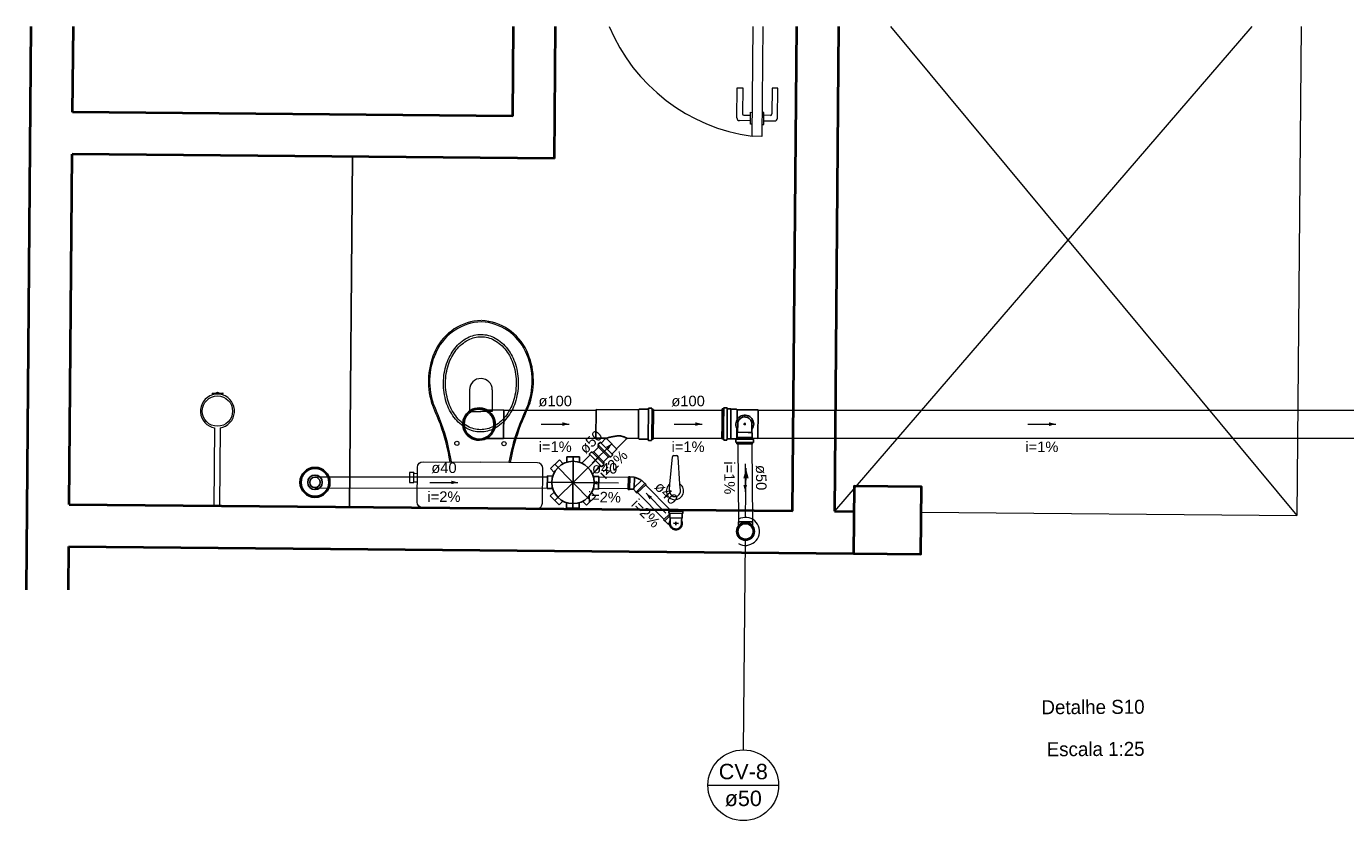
# Model space of a CAD drawing. Header units: millimetres. Extents: x 26 to 1362, y 24 to 358.
# Tile 209 of 256: x 1080 to 1099, y 281 to 292. Entities that reach past the tile are written whole.
import ezdxf
from ezdxf.lldxf.tags import DXFTag

# ---------------------------------------------------------------- set-up
doc = ezdxf.new("R2010")
doc.units = ezdxf.units.MM
doc.linetypes.add('HIDDEN2', pattern=[4.7625, 3.175, -1.5875])
for name, color, linetype in [('ARQ-PISO', 8, 'Continuous'), ('Simbolos', 5, 'Continuous'), ('Simbolos_int', 2, 'Continuous')]:
    doc.layers.add(name, color=color, linetype=linetype)
for name, color, linetype, lineweight in [('CV-Condutos', 1, 'Continuous', 5), ('CV-Indicação coluna', 5, 'Continuous', 5), ('CV-Sentido conduto', 9, 'Continuous', 5), ('CV-Textos conduto', 7, 'Continuous', 5), ('MB_ALVENARIA', 7, 'Continuous', 40), ('MB_ESQUADRIA', 7, 'Continuous', 5), ('MB_MOBILIÁRIO', 8, 'Continuous', 13), ('MB_TEXTO_0', 7, 'Continuous', 13), ('TQ-Condutos', 3, 'Continuous', 5), ('TQ-Sentido conduto', 9, 'Continuous', 5), ('TQ-Textos conduto', 7, 'Continuous', 5)]:
    doc.layers.add(name, color=color, linetype=linetype, lineweight=lineweight)
doc.styles.add('arial', font='arial.ttf')
doc.styles.add('AVANT', font='txt')
tags = doc.linetypes.add('DASHDOT', pattern=[1, 0.5, -0.25, 0, -0.25]).pattern_tags.tags
tags[10:11] = [DXFTag(74, 4), DXFTag(75, 0), DXFTag(340, '0'), DXFTag(46, 1.0), DXFTag(50, 0.0), DXFTag(44, 0.0), DXFTag(45, 0.0)]
tags[8:9] = [DXFTag(74, 4), DXFTag(75, 0), DXFTag(340, '0'), DXFTag(46, 1.0), DXFTag(50, 0.0), DXFTag(44, 0.0), DXFTag(45, 0.0)]
tags[6:7] = [DXFTag(74, 4), DXFTag(75, 0), DXFTag(340, '0'), DXFTag(46, 1.0), DXFTag(50, 0.0), DXFTag(44, 0.0), DXFTag(45, 0.0)]
tags[4:5] = [DXFTag(74, 4), DXFTag(75, 0), DXFTag(340, '0'), DXFTag(46, 1.0), DXFTag(50, 0.0), DXFTag(44, 0.0), DXFTag(45, 0.0)]

msp = doc.modelspace()

# ---------------------------------------------------------------- hatches: boundary and pattern name
at = {"layer": 'CV-Condutos', "linetype": 'Continuous'}
msp.add_hatch(color=256, dxfattribs=at).paths.add_polyline_path([(1090.3401, 286.0515), (1090.3, 285.907), (1090.3776, 285.9063)])
at = {"layer": 'CV-Sentido conduto', "linetype": 'Continuous'}
msp.add_hatch(color=256, dxfattribs=at).paths.add_polyline_path([(1090.3284, 285.7172), (1090.3536, 285.8139), (1090.3018, 285.8136)])
at = {"layer": 'TQ-Sentido conduto', "linetype": 'Continuous'}
for points in [[(1087.8165, 286.6828), (1087.7199, 286.7086), (1087.7199, 286.6569)], [(1089.7127, 286.6828), (1089.6161, 286.7086), (1089.6161, 286.6569)], [(1094.7618, 286.6819), (1094.6652, 286.7078), (1094.6652, 286.656)], [(1088.4282, 286.4074), (1088.3416, 286.3574), (1088.3782, 286.3208)], [(1086.2293, 285.8502), (1086.1327, 285.8762), (1086.1326, 285.8244)], [(1088.1203, 285.8463), (1088.2166, 285.8193), (1088.2172, 285.871)], [(1088.9134, 285.6947), (1088.963, 285.6079), (1088.9997, 285.6443)]]:
    msp.add_hatch(color=256, dxfattribs=at).paths.add_polyline_path(points)

# ---------------------------------------------------------------- linework, layer by layer
for p, q in [((1089.9983, 286.6863), (1090.0002, 286.8994)), ((1090.0191, 286.6861), (1090.021, 286.8992)), ((1090.0681, 286.4701), (1090.0718, 286.8988)), ((1090.1211, 286.473), (1090.1248, 286.8973)), ((1090.2125, 286.8877), (1090.2113, 286.7456)), ((1090.5085, 286.4787), (1090.5121, 286.8851)), ((1089.9983, 286.6863), (1089.9964, 286.4731)), ((1090.0191, 286.6861), (1090.0173, 286.4729)), ((1090.2089, 286.4811), (1090.2102, 286.6219)), ((1090.2115, 286.4911), (1090.2121, 286.5583)), ((1090.2121, 286.5583), (1090.2194, 286.5655)), ((1090.2194, 286.5655), (1090.2205, 286.6964)), ((1090.2194, 286.5655), (1090.3678, 286.5641)), ((1090.3058, 286.6829), (1090.3378, 286.6826)), ((1090.3217, 286.6668), (1090.322, 286.6988)), ((1090.3218, 286.6828), (1090.3217, 286.6668)), ((1090.4222, 286.5637), (1090.3678, 286.5641)), ((1090.4222, 286.5637), (1090.4233, 286.6946)), ((1090.4293, 286.5564), (1090.4222, 286.5637)), ((1090.4287, 286.4892), (1090.4293, 286.5564)), ((1090.1924, 286.4278), (1090.1927, 286.4628)), ((1090.1953, 286.4239), (1090.2072, 286.4206)), ((1090.1964, 286.4668), (1090.2069, 286.4676)), ((1090.21, 286.3993), (1090.2101, 286.4167)), ((1090.21, 286.3993), (1090.4287, 286.3974)), ((1090.2101, 286.4198), (1090.4289, 286.4179)), ((1090.2105, 286.4679), (1090.4293, 286.466)), ((1090.2106, 286.4716), (1090.2107, 286.4903)), ((1090.2115, 286.4911), (1090.4287, 286.4892)), ((1090.4287, 286.3974), (1090.4289, 286.4148)), ((1090.4294, 286.4697), (1090.4295, 286.4884)), ((1090.4438, 286.4218), (1090.4319, 286.4187)), ((1090.4435, 286.4646), (1090.433, 286.4657)), ((1090.4468, 286.4256), (1090.4471, 286.4606))]:
    msp.add_line(p, q)
for points in [[(1090.4226, 286.6051), (1090.4339, 286.6226), (1090.4422, 286.6418), (1090.4473, 286.662), (1090.449, 286.6828), (1090.4473, 286.7036), (1090.4422, 286.7239), (1090.4338, 286.743), (1090.4225, 286.7605), (1090.4084, 286.776), (1090.392, 286.7889), (1090.3737, 286.7989), (1090.354, 286.8058), (1090.3334, 286.8094), (1090.3125, 286.8096), (1090.2919, 286.8064), (1090.272, 286.7998), (1090.2536, 286.7901), (1090.2369, 286.7775), (1090.2226, 286.7623), (1090.2109, 286.745), (1090.2022, 286.726), (1090.1967, 286.7058), (1090.1947, 286.6851), (1090.196, 286.6642), (1090.2007, 286.6439), (1090.2087, 286.6246), (1090.2198, 286.6069)], [(1090.4233, 286.6946), (1090.4201, 286.7107), (1090.4144, 286.7261), (1090.4063, 286.7403), (1090.396, 286.7531), (1090.3838, 286.764), (1090.37, 286.7729), (1090.355, 286.7794), (1090.3391, 286.7835), (1090.3227, 286.785), (1090.3064, 286.7838), (1090.2904, 286.78), (1090.2753, 286.7737), (1090.2613, 286.7651), (1090.2489, 286.7544), (1090.2384, 286.7418), (1090.23, 286.7277), (1090.224, 286.7124), (1090.2205, 286.6964)], [(1090.1924, 286.4278), (1090.1924, 286.4272), (1090.1926, 286.4267), (1090.1928, 286.4261), (1090.193, 286.4256), (1090.1934, 286.4251), (1090.1938, 286.4247), (1090.1943, 286.4244), (1090.1948, 286.4241), (1090.1953, 286.4239)], [(1090.1964, 286.4668), (1090.1957, 286.4667), (1090.1951, 286.4665), (1090.1945, 286.4662), (1090.194, 286.4658), (1090.1936, 286.4653), (1090.1932, 286.4648), (1090.1929, 286.4642), (1090.1928, 286.4635), (1090.1927, 286.4629)], [(1090.2069, 286.4677), (1090.2075, 286.4678), (1090.2082, 286.468), (1090.2087, 286.4683), (1090.2093, 286.4687), (1090.2097, 286.4692), (1090.2101, 286.4697), (1090.2104, 286.4703), (1090.2105, 286.471), (1090.2106, 286.4716)], [(1090.2101, 286.4167), (1090.2101, 286.4173), (1090.2099, 286.4179), (1090.2097, 286.4184), (1090.2095, 286.4189), (1090.2091, 286.4194), (1090.2087, 286.4198), (1090.2082, 286.4202), (1090.2077, 286.4204), (1090.2072, 286.4206)], [(1090.4319, 286.4187), (1090.4313, 286.4185), (1090.4308, 286.4182), (1090.4303, 286.4179), (1090.4299, 286.4175), (1090.4296, 286.417), (1090.4293, 286.4165), (1090.4291, 286.416), (1090.4289, 286.4154), (1090.4289, 286.4148)], [(1090.4294, 286.4697), (1090.4294, 286.469), (1090.4296, 286.4684), (1090.4298, 286.4678), (1090.4302, 286.4672), (1090.4306, 286.4667), (1090.4311, 286.4663), (1090.4317, 286.466), (1090.4323, 286.4658), (1090.433, 286.4657)], [(1090.4471, 286.4607), (1090.447, 286.4613), (1090.4469, 286.462), (1090.4466, 286.4626), (1090.4463, 286.4631), (1090.4458, 286.4636), (1090.4453, 286.464), (1090.4447, 286.4643), (1090.4441, 286.4646), (1090.4435, 286.4647)], [(1090.4438, 286.4217), (1090.4443, 286.4219), (1090.4449, 286.4222), (1090.4453, 286.4225), (1090.4457, 286.4229), (1090.4461, 286.4234), (1090.4464, 286.4239), (1090.4466, 286.4244), (1090.4467, 286.425), (1090.4468, 286.4256)]]:
    msp.add_lwpolyline(points)
at = {"layer": 'ARQ-PISO'}
msp.add_line((1084.6805, 285.4988), (1084.7244, 290.4986), dxfattribs=at)
at = {"layer": 'CV-Condutos'}
for p, q in [((1090.2237, 286.3992), (1090.2313, 285.289)), ((1090.4238, 286.3975), (1090.4313, 285.2886))]:
    msp.add_line(p, q, dxfattribs=at)
for points in [[(1090.3339, 285.3516), (1090.3401, 286.0515)], [(1090.2307, 284.9792), (1090.2585, 284.9656), (1090.2881, 284.9565), (1090.3188, 284.952), (1090.3498, 284.9523), (1090.3804, 284.9575), (1090.4098, 284.9672), (1090.4373, 284.9814), (1090.4624, 284.9997), (1090.4843, 285.0217), (1090.5025, 285.0467), (1090.5167, 285.0743), (1090.5264, 285.1037), (1090.5314, 285.1343), (1090.5317, 285.1653), (1090.5272, 285.196), (1090.518, 285.2256), (1090.5043, 285.2534), (1090.4865, 285.2788), (1090.465, 285.3011), (1090.4403, 285.3198), (1090.413, 285.3345), (1090.3838, 285.3448), (1090.3533, 285.3505), (1090.3223, 285.3513), (1090.2916, 285.3474), (1090.2618, 285.3388), (1090.2337, 285.3256)]]:
    msp.add_lwpolyline(points, dxfattribs=at)
at = {"layer": 'CV-Indicação coluna'}
for p, q in [((1090.3049, 282.0335), (1090.3311, 285.0244)), ((1089.7961, 281.5291), (1090.8048, 281.5291))]:
    msp.add_line(p, q, dxfattribs=at)
msp.add_circle((1090.3004, 281.5291), 0.5043, dxfattribs=at)
at = {"layer": 'CV-Sentido conduto'}
msp.add_lwpolyline([(1090.3257, 286.1172), (1090.3284, 285.7172)], dxfattribs=at)
at = {"layer": 'MB_ALVENARIA'}
for p, q in [((1080.07, 284.3176), (1080.1405, 292.3572)), ((1080.7298, 291.1336), (1080.7405, 292.3572)), ((1087.0095, 291.0786), (1087.0207, 292.3572)), ((1087.6042, 290.4733), (1087.6208, 292.3572)), ((1091.0609, 292.3572), (1091.0003, 285.4434)), ((1091.6609, 292.3572), (1091.6003, 285.4381)), ((1080.6807, 285.5338), (1080.7245, 290.5336)), ((1080.67, 284.3176), (1080.6754, 284.9338))]:
    msp.add_line(p, q, dxfattribs=at)
for points in [[(1087.0095, 291.0786), (1080.7298, 291.1336)], [(1087.6042, 290.4733), (1080.7245, 290.5336)], [(1091.875, 284.8357), (1092.835, 284.8273), (1092.8434, 285.7872), (1091.8834, 285.7957), (1091.875, 284.8357)], [(1080.6807, 285.5338), (1091.0003, 285.4434)], [(1080.6807, 285.5338), (1091.0003, 285.4434), (1091.0003, 285.4434)], [(1091.6003, 285.4381), (1091.8803, 285.4357)], [(1080.6754, 284.9338), (1091.875, 284.8357)]]:
    msp.add_lwpolyline(points, dxfattribs=at)
at = {"layer": 'MB_ESQUADRIA'}
for p, q in [((1090.427, 290.7886), (1090.4407, 292.3572)), ((1090.5807, 292.3572), (1090.567, 290.7874)), ((1090.2079, 291.0526), (1090.2118, 291.4805)), ((1090.2079, 291.0526), (1090.2118, 291.4805)), ((1090.2118, 291.4805), (1090.2918, 291.4798)), ((1090.2118, 291.4805), (1090.2918, 291.4798)), ((1090.2918, 291.4798), (1090.2884, 291.1118)), ((1090.2918, 291.4798), (1090.2884, 291.1118)), ((1090.7117, 291.4759), (1090.7083, 291.1079)), ((1090.7117, 291.4759), (1090.7083, 291.1079)), ((1090.7917, 291.4752), (1090.7117, 291.4759)), ((1090.7917, 291.4752), (1090.7117, 291.4759)), ((1090.7877, 291.0472), (1090.7917, 291.4752)), ((1090.7877, 291.0472), (1090.7917, 291.4752)), ((1090.3082, 291.0916), (1090.4028, 291.0908)), ((1090.3082, 291.0916), (1090.4028, 291.0908)), ((1090.4016, 290.9605), (1090.4032, 291.131)), ((1090.4016, 290.9605), (1090.4032, 291.131)), ((1090.4032, 291.131), (1090.4286, 291.1308)), ((1090.4032, 291.131), (1090.4286, 291.1308)), ((1090.5939, 291.1293), (1090.5685, 291.1295)), ((1090.5939, 291.1293), (1090.5685, 291.1295)), ((1090.5924, 290.9588), (1090.5939, 291.1293)), ((1090.5924, 290.9588), (1090.5939, 291.1293)), ((1090.6881, 291.0881), (1090.5936, 291.089)), ((1090.6881, 291.0881), (1090.5936, 291.089)), ((1090.402, 291.0108), (1090.2475, 291.0122)), ((1090.402, 291.0108), (1090.2475, 291.0122)), ((1090.427, 290.9603), (1090.4016, 290.9605)), ((1090.427, 290.9603), (1090.4016, 290.9605)), ((1090.567, 290.959), (1090.5924, 290.9588)), ((1090.567, 290.959), (1090.5924, 290.9588)), ((1090.5928, 291.009), (1090.7474, 291.0076)), ((1090.5928, 291.009), (1090.7474, 291.0076)), ((1090.567, 290.7874), (1090.427, 290.7886))]:
    msp.add_line(p, q, dxfattribs=at)
at = {"layer": 'MB_ESQUADRIA', "linetype": 'Continuous'}
for p, q in [((1097.5597, 292.3572), (1091.6003, 285.4381)), ((1092.4006, 292.3572), (1098.2, 285.3803)), ((1098.2612, 292.3572), (1098.2, 285.3803))]:
    msp.add_line(p, q, dxfattribs=at)
msp.add_lwpolyline([(1092.8402, 285.4273), (1098.2, 285.3803)], dxfattribs=at)
at = {"layer": 'MB_ESQUADRIA'}
for centre, radius, start, end in [((1090.2479, 291.0522), 0.04, 179.46896, 269.46896), ((1090.2479, 291.0522), 0.04, 179.46896, 269.46896), ((1090.3084, 291.1116), 0.02, 179.46896, 269.46896), ((1090.3084, 291.1116), 0.02, 179.46896, 269.46896), ((1090.6883, 291.1081), 0.02, 269.46896, 359.46896), ((1090.6883, 291.1081), 0.02, 269.46896, 359.46896), ((1090.7477, 291.0476), 0.04, 269.46896, 359.46896), ((1090.7477, 291.0476), 0.04, 269.46896, 359.46896)]:
    msp.add_arc(centre, radius, start, end, dxfattribs=at)
at = {"layer": 'MB_ESQUADRIA', "linetype": 'HIDDEN2'}
msp.add_ellipse((1090.7786, 293.3594), major_axis=(2.5946, -0.0227), ratio=1, start_param=3.546911, end_param=4.585235, dxfattribs=at)
msp.add_ellipse((1090.7786, 293.3594), major_axis=(2.5946, -0.0227), ratio=1, start_param=3.546911, end_param=4.585235, dxfattribs=at)
at = {"layer": 'MB_MOBILIÁRIO'}
for p, q in [((1082.719, 287.1231), (1082.7259, 287.1003)), ((1082.7989, 287.1367), (1082.7987, 287.1108)), ((1082.7989, 287.1367), (1082.7987, 287.1108)), ((1082.8697, 287.0996), (1082.8766, 287.1215)), ((1082.7545, 286.6282), (1082.7447, 285.5157)), ((1082.8345, 286.6275), (1082.8247, 285.515)), ((1089.2512, 285.8265), (1089.2885, 286.2168)), ((1089.3086, 286.2351), (1089.3504, 286.2347)), ((1089.3972, 285.8242), (1089.3702, 286.2161)), ((1089.2472, 285.7402), (1089.2546, 285.8253)), ((1089.4031, 285.7388), (1089.3972, 285.8242)), ((1082.8247, 285.515), (1082.7447, 285.5157)), ((1085.7268, 285.4896), (1087.3559, 285.4753))]:
    msp.add_line(p, q, dxfattribs=at)
for points in [[(1086.5495, 286.5705, -0.1244509), (1086.3534, 286.6219), (1086.3534, 286.6219, -0.105729), (1086.174, 286.7776), (1086.174, 286.7776, -0.0868761), (1086.0621, 286.9968), (1086.0621, 286.9968, -0.0770405), (1086.022, 287.2709), (1086.022, 287.2709, -0.0770405), (1086.0669, 287.5444), (1086.0669, 287.5444, -0.0868761), (1086.1826, 287.7615), (1086.1826, 287.7615, -0.105729), (1086.3647, 287.9141), (1086.3647, 287.9141, -0.1244509), (1086.5617, 287.962), (1086.5617, 287.962, -0.1244509), (1086.7577, 287.9106), (1086.7577, 287.9106, -0.105729), (1086.9371, 287.7549), (1086.9371, 287.7549, -0.0868761), (1087.0491, 287.5358), (1087.0491, 287.5358, -0.0770405), (1087.0891, 287.2616), (1087.0891, 287.2616, -0.0770405), (1087.0443, 286.9882), (1087.0443, 286.9882, -0.0868761), (1086.9285, 286.771), (1086.9285, 286.771, -0.105729), (1086.7464, 286.6185), (1086.7464, 286.6185, -0.1244509), (1086.5495, 286.5705), (1086.5495, 286.5705)], [(1086.5497, 286.603, -0.1244509), (1086.3664, 286.6511), (1086.3664, 286.6511, -0.105729), (1086.1965, 286.7985), (1086.1965, 286.7985, -0.0868761), (1086.0897, 287.0076), (1086.0897, 287.0076, -0.0770405), (1086.0513, 287.2707), (1086.0513, 287.2707, -0.0770405), (1086.0943, 287.533), (1086.0943, 287.533, -0.0868761), (1086.2047, 287.7402), (1086.2047, 287.7402, -0.105729), (1086.3772, 287.8847), (1086.3772, 287.8847, -0.1244509), (1086.5614, 287.9295), (1086.5614, 287.9295, -0.1244509), (1086.7447, 287.8815), (1086.7447, 287.8815, -0.105729), (1086.9146, 287.734), (1086.9146, 287.734, -0.0868761), (1087.0214, 287.5249), (1087.0214, 287.5249, -0.0770405), (1087.0598, 287.2618), (1087.0598, 287.2618, -0.0770405), (1087.0168, 286.9995), (1087.0168, 286.9995, -0.0868761), (1086.9064, 286.7923), (1086.9064, 286.7923, -0.105729), (1086.7339, 286.6478), (1086.7339, 286.6478, -0.1244509), (1086.5497, 286.603), (1086.5497, 286.603)]]:
    msp.add_lwpolyline(points, format="xyb", dxfattribs=at)
for points in [[(1086.3944, 287.1732), (1086.3917, 286.864), (1086.5549, 286.8625)], [(1086.7179, 287.1703), (1086.7152, 286.8611), (1086.552, 286.8625)], [(1085.5995, 285.9918), (1085.5393, 285.9923), (1085.5387, 285.9208), (1085.5381, 285.8492), (1085.5982, 285.8487), (1085.5983, 285.8601), (1085.6498, 285.8597)], [(1085.5983, 285.8601), (1085.5994, 285.9804)], [(1085.5995, 285.9918), (1085.5994, 285.9804)], [(1085.5994, 285.9804), (1085.6509, 285.9799)], [(1085.7268, 285.4896), (1085.7268, 285.4896), (1085.6953, 285.4956), (1085.6697, 285.513), (1085.6528, 285.5389), (1085.6473, 285.5705), (1085.6516, 286.0658), (1085.6516, 286.0658), (1085.6576, 286.0973), (1085.675, 286.1229), (1085.701, 286.1398), (1085.7325, 286.1453), (1086.5457, 286.1382)], [(1086.1363, 286.1446), (1086.1363, 286.1446), (1086.137, 286.1417)], [(1087.3559, 285.4753), (1087.3559, 285.4753), (1087.3875, 285.4808), (1087.4105, 285.4978), (1087.4279, 285.5234), (1087.434, 285.5548), (1087.4383, 286.0502), (1087.4383, 286.0502), (1087.4328, 286.0817), (1087.4159, 286.1076), (1087.3931, 286.125), (1087.3617, 286.131), (1086.5457, 286.1382)], [(1086.9551, 286.1374), (1086.9551, 286.1374), (1086.9543, 286.1346)]]:
    msp.add_lwpolyline(points, dxfattribs=at)
for centre, radius in [((1082.7966, 286.8677), 0.2165), ((1086.213, 286.4088), 0.0301), ((1086.8859, 286.4029), 0.0301)]:
    msp.add_circle(centre, radius, dxfattribs=at)
for centre, radius, start, end in [((1086.59, 287.4027), 0.7593, 92.28979, 153.73544), ((1086.59, 287.4027), 0.7403, 92.28979, 153.73544), ((1086.5236, 287.4033), 0.7403, 25.26036, 86.70601), ((1086.5236, 287.4033), 0.7593, 25.26036, 86.70601), ((1086.8258, 287.2926), 1.0195, 154.05207, 197.40751), ((1086.8109, 287.2936), 0.9868, 153.73544, 197.63088), ((1086.3007, 287.2981), 0.9868, 341.36492, 25.26036), ((1086.2859, 287.2973), 1.0195, 341.58829, 24.94373), ((1086.5562, 287.1718), 0.1618, 359.4979, 179.4979), ((1082.7966, 286.8677), 0.2431, 106.88586, 260.02916), ((1082.7209, 287.1236), 0.00194, 83.47658, 196.88586), ((1082.7387, 287.2796), 0.155, 263.47658, 292.85124), ((1082.7966, 286.8677), 0.2431, 72.5071, 106.88586), ((1082.8616, 287.2785), 0.155, 246.14456, 274.78739), ((1082.7966, 286.8677), 0.2431, 278.96663, 72.5071), ((1082.8747, 287.1221), 0.00194, 342.50709, 94.78739), ((978.9169, 243.4695), 115.4519, 21.979573, 22.144101), ((984.6901, 245.8141), 109.2398, 21.972162, 22.146453), ((1187.6789, 244.0351), 109.2398, 156.849342, 157.023633), ((1193.4101, 241.5897), 115.4519, 156.851694, 157.016222), ((1083.1077, 285.6468), 3.0503, 9.33491, 19.80701), ((1083.1077, 285.6468), 3.0692, 9.33491, 19.80701), ((1089.9745, 285.5866), 3.0692, 159.18878, 169.66088), ((1089.9745, 285.5866), 3.0503, 159.18878, 169.66088), ((1089.3084, 286.2151), 0.02, 89.4979, 175.05164), ((1089.3502, 286.2147), 0.02, 3.94416, 89.4979), ((1089.325, 285.7273), 0.1236, 126.63576, 52.36004), ((1089.325, 285.7273), 0.0789, 170.60538, 8.39042)]:
    msp.add_arc(centre, radius, start, end, dxfattribs=at)
at = {"layer": 'Simbolos'}
for p, q in [((1088.9487, 286.9076), (1088.9477, 286.8973)), ((1088.9906, 286.9109), (1088.9527, 286.9112)), ((1088.9944, 286.9079), (1088.9974, 286.8962)), ((1090.025, 286.9138), (1090.0218, 286.9022)), ((1090.029, 286.9167), (1090.0668, 286.9164)), ((1090.0707, 286.9127), (1090.0715, 286.9024)), ((1086.8817, 286.8829), (1086.6403, 286.885)), ((1088.199, 286.8904), (1088.1954, 286.484)), ((1088.8065, 286.8851), (1088.199, 286.8904)), ((1088.8164, 286.8948), (1088.8065, 286.8851)), ((1088.9437, 286.8937), (1088.8164, 286.8948)), ((1089.019, 286.893), (1089.0013, 286.8932)), ((1089.019, 286.893), (1089.0153, 286.467)), ((1090.0002, 286.8994), (1090.018, 286.8992)), ((1090.0755, 286.8987), (1090.1238, 286.8983)), ((1090.1238, 286.8983), (1090.1248, 286.8973)), ((1090.1248, 286.8973), (1090.2038, 286.8966)), ((1090.2038, 286.8966), (1090.2125, 286.8877)), ((1090.2125, 286.8877), (1090.5121, 286.8851)), ((1086.8781, 286.4765), (1086.6368, 286.4786)), ((1088.3455, 286.4827), (1088.1954, 286.484)), ((1088.2237, 286.3646), (1088.2361, 286.3768)), ((1088.377, 286.2086), (1088.2237, 286.3646)), ((1088.2307, 286.3923), (1088.2368, 286.3816)), ((1088.2314, 286.3972), (1088.2564, 286.4217)), ((1088.2618, 286.4219), (1088.2698, 286.4151)), ((1088.2752, 286.4153), (1088.3365, 286.4755)), ((1088.3365, 286.4755), (1088.3478, 286.4754)), ((1088.3478, 286.4754), (1088.3482, 286.4758)), ((1088.4899, 286.3307), (1088.6408, 286.4789)), ((1088.8029, 286.4787), (1088.6436, 286.4801)), ((1088.8126, 286.4688), (1088.8029, 286.4787)), ((1088.94, 286.4677), (1088.8126, 286.4688)), ((1088.9447, 286.4537), (1088.9439, 286.464)), ((1088.9865, 286.4497), (1088.9487, 286.45)), ((1088.9904, 286.4526), (1088.9936, 286.4643)), ((1089.0153, 286.467), (1088.9975, 286.4672)), ((1089.9964, 286.4731), (1090.0142, 286.473)), ((1090.0211, 286.4583), (1090.018, 286.47)), ((1090.0249, 286.4553), (1090.0627, 286.4549)), ((1090.0667, 286.4585), (1090.0677, 286.4689)), ((1090.0717, 286.4725), (1090.1201, 286.472)), ((1090.1201, 286.472), (1090.1211, 286.473)), ((1090.1211, 286.473), (1090.2001, 286.4723)), ((1090.2001, 286.4723), (1090.2089, 286.4811)), ((1090.2089, 286.4813), (1090.2107, 286.4813)), ((1090.4295, 286.4794), (1090.5085, 286.4787)), ((1087.5493, 286.0472), (1087.6776, 286.1734)), ((1087.6776, 286.1734), (1087.7321, 286.1179)), ((1087.7832, 286.216), (1087.7825, 286.1383)), ((1087.7832, 286.216), (1087.9632, 286.2144)), ((1087.9632, 286.2144), (1087.9625, 286.1367)), ((1088.1112, 286.2396), (1087.9941, 286.1245)), ((1088.1048, 286.2532), (1088.1115, 286.245)), ((1088.1301, 286.2832), (1088.1051, 286.2586)), ((1088.1349, 286.2838), (1088.1455, 286.2775)), ((1088.1628, 286.2903), (1088.1504, 286.2781)), ((1088.1628, 286.2903), (1088.3161, 286.1342)), ((1088.377, 286.2086), (1088.3895, 286.2208)), ((1088.4048, 286.2151), (1088.3943, 286.2214)), ((1088.4097, 286.2157), (1088.4347, 286.2403)), ((1088.435, 286.2457), (1088.4283, 286.2538)), ((1088.4286, 286.2592), (1088.4898, 286.3194)), ((1088.4898, 286.3194), (1088.4899, 286.3307)), ((1087.5493, 286.0472), (1087.6037, 285.9918)), ((1088.2646, 286.0836), (1088.1474, 285.9685)), ((1088.278, 286.0769), (1088.27, 286.0838)), ((1088.3084, 286.1017), (1088.2834, 286.0771)), ((1088.3091, 286.1065), (1088.303, 286.1172)), ((1088.3161, 286.1342), (1088.3037, 286.122)), ((1087.5032, 285.7624), (1087.5048, 285.9424)), ((1087.5048, 285.9424), (1087.5825, 285.9417)), ((1088.2367, 285.936), (1088.159, 285.9367)), ((1088.2367, 285.936), (1088.2352, 285.756)), ((1088.6588, 285.7497), (1088.6625, 285.9321)), ((1088.6625, 285.9321), (1088.6785, 285.9318)), ((1088.6785, 285.9318), (1088.6824, 285.9277)), ((1088.6824, 285.9277), (1088.7424, 285.9265)), ((1088.7424, 285.9265), (1088.7471, 285.9216)), ((1088.781, 285.6962), (1088.9126, 285.8225)), ((1088.8543, 285.8774), (1088.8475, 285.8776)), ((1088.8958, 285.8341), (1088.8543, 285.8774)), ((1088.9015, 285.834), (1088.8958, 285.8341)), ((1088.9126, 285.8225), (1088.9015, 285.834)), ((1087.5032, 285.7624), (1087.5809, 285.7617)), ((1087.5458, 285.6569), (1087.6013, 285.7114)), ((1087.672, 285.5285), (1087.5458, 285.6569)), ((1088.1907, 285.6512), (1088.0623, 285.5251)), ((1088.1907, 285.6512), (1088.1362, 285.7067)), ((1088.2352, 285.756), (1088.1574, 285.7567)), ((1088.6588, 285.7497), (1088.6748, 285.7494)), ((1088.6748, 285.7494), (1088.6789, 285.7533)), ((1088.6789, 285.7533), (1088.7327, 285.7522)), ((1088.77, 285.7134), (1088.7327, 285.7522)), ((1088.7699, 285.7077), (1088.77, 285.7134)), ((1088.781, 285.6962), (1088.7699, 285.7077)), ((1087.672, 285.5285), (1087.7274, 285.583)), ((1087.7768, 285.484), (1087.7774, 285.5617)), ((1087.9568, 285.4824), (1087.7768, 285.484)), ((1087.9568, 285.4824), (1087.9574, 285.5602)), ((1088.0623, 285.5251), (1088.0078, 285.5805)), ((1089.1635, 285.3147), (1089.2513, 285.4002)), ((1089.2397, 285.4341), (1089.2395, 285.415)), ((1089.2427, 285.438), (1089.2488, 285.4396)), ((1089.243, 285.411), (1089.2478, 285.4105)), ((1089.2514, 285.4065), (1089.2506, 285.3498)), ((1089.252, 285.4558), (1089.2518, 285.4433)), ((1089.252, 285.4558), (1089.4284, 285.4534)), ((1089.4277, 285.4042), (1089.427, 285.3475)), ((1089.4284, 285.4534), (1089.4282, 285.441)), ((1089.4372, 285.4354), (1089.4311, 285.4372)), ((1089.4362, 285.4085), (1089.4314, 285.4081)), ((1089.4401, 285.4315), (1089.4399, 285.4124)), ((1089.1635, 285.3147), (1089.1747, 285.3033)), ((1089.1747, 285.3033), (1089.1804, 285.3032)), ((1089.1804, 285.3032), (1089.2222, 285.2602)), ((1089.2222, 285.2602), (1089.2291, 285.2601)), ((1089.2514, 285.2371), (1089.2291, 285.2601)), ((1089.2506, 285.3498), (1089.2563, 285.3439)), ((1089.2553, 285.2677), (1089.2559, 285.3067)), ((1089.2559, 285.3067), (1089.2563, 285.3439)), ((1089.4201, 285.2655), (1089.4206, 285.3046)), ((1089.4206, 285.3046), (1089.4211, 285.3418)), ((1089.427, 285.3475), (1089.4211, 285.3418)), ((1090.2309, 285.2286), (1090.2311, 285.289)), ((1090.4337, 285.2282), (1090.4339, 285.2886))]:
    msp.add_line(p, q, dxfattribs=at)
for points in [[(1086.6403, 286.885), (1086.6082, 286.8995), (1086.5743, 286.909), (1086.5394, 286.9132), (1086.5042, 286.912), (1086.4696, 286.9054), (1086.4364, 286.8937), (1086.4053, 286.8771), (1086.3772, 286.8559), (1086.3526, 286.8307), (1086.3322, 286.802), (1086.3163, 286.7706), (1086.3054, 286.7371), (1086.2997, 286.7024), (1086.2994, 286.6672), (1086.3045, 286.6323), (1086.3148, 286.5987), (1086.3301, 286.567), (1086.3501, 286.5379), (1086.3742, 286.5123), (1086.4019, 286.4907), (1086.4327, 286.4735), (1086.4657, 286.4612), (1086.5002, 286.454), (1086.5353, 286.4522), (1086.5703, 286.4558), (1086.6044, 286.4647), (1086.6367, 286.4786)], [(1088.9527, 286.9112), (1088.9521, 286.9111), (1088.9514, 286.911), (1088.9508, 286.9107), (1088.9503, 286.9104), (1088.9498, 286.9099), (1088.9494, 286.9094), (1088.949, 286.9088), (1088.9488, 286.9082), (1088.9487, 286.9076)], [(1088.9944, 286.9079), (1088.9942, 286.9084), (1088.994, 286.9089), (1088.9936, 286.9094), (1088.9932, 286.9098), (1088.9928, 286.9102), (1088.9923, 286.9105), (1088.9917, 286.9107), (1088.9911, 286.9108), (1088.9906, 286.9109)], [(1090.029, 286.9167), (1090.0284, 286.9167), (1090.0278, 286.9166), (1090.0273, 286.9164), (1090.0267, 286.9161), (1090.0263, 286.9157), (1090.0259, 286.9153), (1090.0255, 286.9149), (1090.0253, 286.9144), (1090.0251, 286.9138)], [(1090.0707, 286.9127), (1090.0706, 286.9134), (1090.0704, 286.914), (1090.0701, 286.9146), (1090.0697, 286.9151), (1090.0692, 286.9155), (1090.0686, 286.9159), (1090.068, 286.9162), (1090.0674, 286.9163), (1090.0668, 286.9164)], [(1086.6367, 286.4786), (1086.6604, 286.4929), (1086.6821, 286.5099), (1086.7017, 286.5294), (1086.7188, 286.5511), (1086.7332, 286.5746), (1086.7446, 286.5998), (1086.753, 286.6261), (1086.7582, 286.6532), (1086.7601, 286.6807), (1086.7587, 286.7083), (1086.754, 286.7355), (1086.7461, 286.762), (1086.735, 286.7873), (1086.7211, 286.8111), (1086.7044, 286.8331), (1086.6851, 286.8529), (1086.6637, 286.8703), (1086.6403, 286.885)], [(1088.9437, 286.8937), (1088.9443, 286.8937), (1088.945, 286.8939), (1088.9456, 286.8941), (1088.9462, 286.8945), (1088.9466, 286.8949), (1088.9471, 286.8954), (1088.9474, 286.896), (1088.9476, 286.8966), (1088.9477, 286.8973)], [(1088.9974, 286.8962), (1088.9976, 286.8956), (1088.9979, 286.8951), (1088.9982, 286.8946), (1088.9986, 286.8942), (1088.9991, 286.8938), (1088.9996, 286.8935), (1089.0001, 286.8933), (1089.0007, 286.8932), (1089.0013, 286.8932)], [(1090.018, 286.8992), (1090.0185, 286.8993), (1090.0191, 286.8994), (1090.0197, 286.8996), (1090.0202, 286.8999), (1090.0206, 286.9002), (1090.021, 286.9006), (1090.0214, 286.9011), (1090.0217, 286.9016), (1090.0218, 286.9022)], [(1090.0715, 286.9024), (1090.0716, 286.9018), (1090.0718, 286.9011), (1090.0722, 286.9006), (1090.0726, 286.9), (1090.073, 286.8996), (1090.0736, 286.8992), (1090.0742, 286.899), (1090.0748, 286.8988), (1090.0755, 286.8987)], [(1088.2314, 286.3972), (1088.231, 286.3967), (1088.2307, 286.3962), (1088.2305, 286.3957), (1088.2303, 286.3951), (1088.2302, 286.3946), (1088.2302, 286.394), (1088.2303, 286.3934), (1088.2305, 286.3929), (1088.2307, 286.3923)], [(1088.2361, 286.3768), (1088.2365, 286.3773), (1088.2368, 286.3777), (1088.237, 286.3783), (1088.2372, 286.3788), (1088.2373, 286.3794), (1088.2373, 286.38), (1088.2372, 286.3806), (1088.237, 286.3811), (1088.2368, 286.3816)], [(1088.2618, 286.4219), (1088.2612, 286.4223), (1088.2607, 286.4226), (1088.26, 286.4228), (1088.2594, 286.4229), (1088.2587, 286.4229), (1088.2581, 286.4227), (1088.2575, 286.4225), (1088.2569, 286.4222), (1088.2564, 286.4217)], [(1088.2698, 286.4151), (1088.2704, 286.4147), (1088.2709, 286.4144), (1088.2716, 286.4142), (1088.2722, 286.4141), (1088.2729, 286.4142), (1088.2735, 286.4143), (1088.2741, 286.4145), (1088.2747, 286.4149), (1088.2752, 286.4153)], [(1088.3483, 286.4758), (1088.3486, 286.4762), (1088.3489, 286.4767), (1088.3492, 286.4771), (1088.3493, 286.4776), (1088.3494, 286.4781), (1088.3495, 286.4787), (1088.3494, 286.4792), (1088.3493, 286.4797), (1088.3492, 286.4802), (1088.349, 286.4807), (1088.3487, 286.4811), (1088.3483, 286.4815), (1088.3479, 286.4818), (1088.3475, 286.4821), (1088.347, 286.4824), (1088.3465, 286.4825), (1088.346, 286.4827), (1088.3455, 286.4827)], [(1088.6436, 286.4801), (1088.6432, 286.4801), (1088.6429, 286.48), (1088.6425, 286.48), (1088.6422, 286.4798), (1088.6419, 286.4797), (1088.6416, 286.4796), (1088.6413, 286.4794), (1088.641, 286.4792), (1088.6407, 286.4789)], [(1088.9439, 286.464), (1088.9438, 286.4646), (1088.9436, 286.4653), (1088.9433, 286.4658), (1088.9429, 286.4664), (1088.9424, 286.4668), (1088.9419, 286.4672), (1088.9413, 286.4675), (1088.9406, 286.4676), (1088.94, 286.4677)], [(1088.9447, 286.4537), (1088.9448, 286.453), (1088.945, 286.4524), (1088.9454, 286.4518), (1088.9458, 286.4513), (1088.9462, 286.4509), (1088.9468, 286.4505), (1088.9474, 286.4502), (1088.948, 286.4501), (1088.9487, 286.45)], [(1088.9865, 286.4497), (1088.9871, 286.4497), (1088.9877, 286.4498), (1088.9882, 286.45), (1088.9887, 286.4503), (1088.9892, 286.4507), (1088.9896, 286.4511), (1088.9899, 286.4515), (1088.9902, 286.4521), (1088.9904, 286.4526)], [(1088.9975, 286.4672), (1088.9969, 286.4671), (1088.9964, 286.467), (1088.9958, 286.4668), (1088.9953, 286.4665), (1088.9948, 286.4662), (1088.9944, 286.4658), (1088.9941, 286.4653), (1088.9938, 286.4648), (1088.9936, 286.4642)], [(1090.0181, 286.47), (1090.0179, 286.4705), (1090.0176, 286.471), (1090.0173, 286.4715), (1090.0169, 286.4719), (1090.0164, 286.4723), (1090.0159, 286.4726), (1090.0154, 286.4728), (1090.0148, 286.4729), (1090.0142, 286.473)], [(1090.0211, 286.4583), (1090.0213, 286.4577), (1090.0215, 286.4572), (1090.0219, 286.4567), (1090.0223, 286.4563), (1090.0227, 286.456), (1090.0232, 286.4557), (1090.0238, 286.4555), (1090.0243, 286.4553), (1090.0249, 286.4553)], [(1090.0627, 286.4549), (1090.0634, 286.455), (1090.064, 286.4551), (1090.0646, 286.4554), (1090.0652, 286.4558), (1090.0657, 286.4562), (1090.0661, 286.4567), (1090.0664, 286.4573), (1090.0666, 286.4579), (1090.0667, 286.4586)], [(1090.0717, 286.4725), (1090.0711, 286.4724), (1090.0704, 286.4723), (1090.0698, 286.472), (1090.0693, 286.4716), (1090.0688, 286.4712), (1090.0684, 286.4707), (1090.0681, 286.4701), (1090.0678, 286.4695), (1090.0677, 286.4688)], [(1088.1051, 286.2586), (1088.1047, 286.2581), (1088.1043, 286.2575), (1088.1041, 286.2569), (1088.1039, 286.2563), (1088.1039, 286.2556), (1088.104, 286.255), (1088.1042, 286.2543), (1088.1044, 286.2537), (1088.1048, 286.2532)], [(1088.1112, 286.2396), (1088.1116, 286.2401), (1088.112, 286.2407), (1088.1122, 286.2413), (1088.1124, 286.242), (1088.1124, 286.2426), (1088.1123, 286.2433), (1088.1122, 286.2439), (1088.1119, 286.2445), (1088.1115, 286.245)], [(1088.1349, 286.2837), (1088.1344, 286.284), (1088.1339, 286.2842), (1088.1333, 286.2843), (1088.1327, 286.2843), (1088.1321, 286.2842), (1088.1316, 286.2841), (1088.131, 286.2838), (1088.1305, 286.2835), (1088.1301, 286.2832)], [(1088.1455, 286.2775), (1088.146, 286.2773), (1088.1466, 286.2771), (1088.1472, 286.277), (1088.1478, 286.277), (1088.1483, 286.277), (1088.1489, 286.2772), (1088.1494, 286.2774), (1088.1499, 286.2777), (1088.1504, 286.2781)], [(1088.3943, 286.2214), (1088.3937, 286.2216), (1088.3932, 286.2218), (1088.3926, 286.2219), (1088.392, 286.2219), (1088.3915, 286.2218), (1088.3909, 286.2217), (1088.3904, 286.2214), (1088.3899, 286.2211), (1088.3894, 286.2208)], [(1088.4048, 286.2151), (1088.4054, 286.2149), (1088.4059, 286.2147), (1088.4065, 286.2146), (1088.4071, 286.2146), (1088.4077, 286.2147), (1088.4082, 286.2148), (1088.4087, 286.215), (1088.4092, 286.2154), (1088.4097, 286.2157)], [(1088.4286, 286.2592), (1088.4281, 286.2587), (1088.4278, 286.2582), (1088.4275, 286.2576), (1088.4274, 286.2569), (1088.4274, 286.2562), (1088.4274, 286.2556), (1088.4276, 286.255), (1088.4279, 286.2544), (1088.4283, 286.2538)], [(1088.4347, 286.2403), (1088.4351, 286.2408), (1088.4355, 286.2413), (1088.4357, 286.2419), (1088.4359, 286.2426), (1088.4359, 286.2432), (1088.4358, 286.2439), (1088.4356, 286.2445), (1088.4354, 286.2451), (1088.435, 286.2457)], [(1088.27, 286.0838), (1088.2694, 286.0842), (1088.2688, 286.0844), (1088.2682, 286.0846), (1088.2676, 286.0847), (1088.2669, 286.0847), (1088.2663, 286.0846), (1088.2656, 286.0843), (1088.2651, 286.084), (1088.2646, 286.0836)], [(1088.278, 286.077), (1088.2785, 286.0766), (1088.2791, 286.0763), (1088.2798, 286.0761), (1088.2804, 286.076), (1088.2811, 286.076), (1088.2817, 286.0762), (1088.2823, 286.0764), (1088.2829, 286.0767), (1088.2834, 286.0771)], [(1088.3037, 286.122), (1088.3033, 286.1216), (1088.303, 286.1211), (1088.3028, 286.1206), (1088.3026, 286.12), (1088.3025, 286.1195), (1088.3025, 286.1189), (1088.3026, 286.1183), (1088.3028, 286.1178), (1088.303, 286.1172)], [(1088.3084, 286.1017), (1088.3088, 286.1021), (1088.3091, 286.1026), (1088.3093, 286.1032), (1088.3095, 286.1037), (1088.3096, 286.1043), (1088.3096, 286.1049), (1088.3095, 286.1054), (1088.3093, 286.106), (1088.3091, 286.1065)], [(1088.8475, 285.8776), (1088.8375, 285.8847), (1088.8272, 285.8914), (1088.8165, 285.8975), (1088.8055, 285.903), (1088.7942, 285.9079), (1088.7827, 285.9123), (1088.771, 285.916), (1088.7591, 285.9191), (1088.7471, 285.9216)], [(1089.2395, 285.415), (1089.2395, 285.4144), (1089.2397, 285.4137), (1089.2399, 285.4131), (1089.2403, 285.4126), (1089.2407, 285.4121), (1089.2412, 285.4117), (1089.2418, 285.4113), (1089.2424, 285.4111), (1089.2431, 285.411)], [(1089.2427, 285.438), (1089.2422, 285.4378), (1089.2417, 285.4375), (1089.2412, 285.4372), (1089.2408, 285.4368), (1089.2404, 285.4363), (1089.2401, 285.4358), (1089.2399, 285.4353), (1089.2398, 285.4347), (1089.2397, 285.4341)], [(1089.2513, 285.4065), (1089.2513, 285.4072), (1089.2511, 285.4078), (1089.2509, 285.4084), (1089.2505, 285.409), (1089.2501, 285.4095), (1089.2496, 285.4099), (1089.249, 285.4102), (1089.2484, 285.4104), (1089.2477, 285.4106)], [(1089.2488, 285.4395), (1089.2494, 285.4397), (1089.2499, 285.44), (1089.2504, 285.4403), (1089.2508, 285.4407), (1089.2511, 285.4412), (1089.2514, 285.4417), (1089.2516, 285.4422), (1089.2518, 285.4428), (1089.2518, 285.4433)], [(1089.4314, 285.4081), (1089.4308, 285.408), (1089.4302, 285.4078), (1089.4296, 285.4075), (1089.4291, 285.4071), (1089.4286, 285.4066), (1089.4282, 285.4061), (1089.428, 285.4055), (1089.4278, 285.4049), (1089.4277, 285.4042)], [(1089.4282, 285.441), (1089.4283, 285.4405), (1089.4284, 285.4399), (1089.4286, 285.4393), (1089.4289, 285.4388), (1089.4292, 285.4384), (1089.4296, 285.4379), (1089.4301, 285.4376), (1089.4306, 285.4373), (1089.4311, 285.4371)], [(1089.4361, 285.4085), (1089.4368, 285.4086), (1089.4374, 285.4088), (1089.438, 285.4091), (1089.4385, 285.4095), (1089.439, 285.41), (1089.4393, 285.4105), (1089.4396, 285.4111), (1089.4398, 285.4117), (1089.4398, 285.4124)], [(1089.4401, 285.4315), (1089.4401, 285.4321), (1089.4399, 285.4327), (1089.4397, 285.4332), (1089.4395, 285.4337), (1089.4391, 285.4342), (1089.4387, 285.4346), (1089.4382, 285.4349), (1089.4377, 285.4352), (1089.4372, 285.4354)], [(1089.2554, 285.2677), (1089.2564, 285.2534), (1089.26, 285.2395), (1089.2659, 285.2264), (1089.274, 285.2145), (1089.284, 285.2042), (1089.2956, 285.1958), (1089.3086, 285.1896), (1089.3224, 285.1857), (1089.3366, 285.1843), (1089.351, 285.1853), (1089.3649, 285.1889), (1089.378, 285.1948), (1089.3898, 285.2028), (1089.4001, 285.2129), (1089.4085, 285.2245), (1089.4147, 285.2374), (1089.4186, 285.2513), (1089.4201, 285.2655)]]:
    msp.add_lwpolyline(points, dxfattribs=at)
for centre, radius in [((1084.1885, 285.8515), 0.214), ((1087.87, 285.8492), 0.302), ((1084.1885, 285.8515), 0.104), ((1090.3322, 285.1516), 0.1272)]:
    msp.add_circle(centre, radius, dxfattribs=at)
at = {"layer": 'Simbolos_int'}
for p, q in [((1086.8781, 286.4765), (1086.8817, 286.8829)), ((1088.8065, 286.8851), (1088.8029, 286.4787)), ((1088.9474, 286.8936), (1088.9436, 286.4676)), ((1088.9982, 286.8932), (1088.9944, 286.4672)), ((1088.3916, 286.2229), (1088.2383, 286.379)), ((1088.426, 286.2567), (1088.2726, 286.4127)), ((1088.3478, 286.4754), (1088.4899, 286.3307)), ((1088.1138, 286.2422), (1088.2672, 286.0862)), ((1088.1482, 286.276), (1088.3015, 286.1199)), ((1088.6789, 285.7533), (1088.6824, 285.9277)), ((1088.7442, 285.7784), (1088.7391, 285.7669)), ((1088.7471, 285.9216), (1088.7442, 285.7784)), ((1088.7442, 285.7784), (1088.8475, 285.8776)), ((1088.8958, 285.8341), (1088.77, 285.7134)), ((1088.7391, 285.7669), (1088.7327, 285.7522)), ((1089.4278, 285.4078), (1089.2514, 285.4101)), ((1089.4282, 285.438), (1089.2518, 285.4403)), ((1089.1804, 285.3032), (1089.2509, 285.3719)), ((1089.2291, 285.2601), (1089.2472, 285.2778)), ((1089.4211, 285.3418), (1089.2563, 285.3439)), ((1089.3764, 285.2661), (1089.3057, 285.267)), ((1089.3374, 285.2388), (1089.338, 285.2881)), ((1090.4339, 285.2886), (1090.2311, 285.289))]:
    msp.add_line(p, q, dxfattribs=at)
at = {"layer": 'Simbolos_int', "linetype": 'DASHDOT'}
for p, q in [((1087.6089, 285.5927), (1088.2394, 286.2123)), ((1087.8732, 286.2152), (1087.8668, 285.4832)), ((1087.6134, 286.1103), (1088.1265, 285.5882)), ((1087.504, 285.8524), (1088.236, 285.846))]:
    msp.add_line(p, q, dxfattribs=at)
at = {"layer": 'Simbolos_int'}
for points in [[(1088.3641, 286.4857), (1088.3624, 286.4851), (1088.3608, 286.4845), (1088.3591, 286.4839), (1088.3575, 286.4832), (1088.3558, 286.4826), (1088.3542, 286.4819), (1088.3525, 286.4812), (1088.3509, 286.4805), (1088.3493, 286.4798)], [(1088.4155, 286.4991), (1088.4097, 286.498), (1088.4039, 286.4968), (1088.3981, 286.4955), (1088.3924, 286.4941), (1088.3867, 286.4926), (1088.381, 286.491), (1088.3753, 286.4893), (1088.3697, 286.4875), (1088.3641, 286.4857)], [(1088.4676, 286.5082), (1088.4617, 286.5076), (1088.4559, 286.5069), (1088.4501, 286.5061), (1088.4443, 286.5052), (1088.4385, 286.5042), (1088.4327, 286.503), (1088.4269, 286.5018), (1088.4212, 286.5005), (1088.4155, 286.4991)], [(1088.5183, 286.5152), (1088.5126, 286.5148), (1088.5069, 286.5143), (1088.5012, 286.5137), (1088.4956, 286.5131), (1088.49, 286.5123), (1088.4843, 286.5114), (1088.4787, 286.5104), (1088.4731, 286.5093), (1088.4676, 286.5082)], [(1088.5264, 286.5155), (1088.5255, 286.5155), (1088.5246, 286.5155), (1088.5237, 286.5155), (1088.5228, 286.5155), (1088.5219, 286.5154), (1088.521, 286.5154), (1088.5201, 286.5153), (1088.5192, 286.5152), (1088.5183, 286.5152)], [(1088.5484, 286.5127), (1088.546, 286.5131), (1088.5436, 286.5135), (1088.5411, 286.5139), (1088.5387, 286.5142), (1088.5362, 286.5145), (1088.5338, 286.5148), (1088.5313, 286.5151), (1088.5289, 286.5153), (1088.5264, 286.5155)], [(1088.6238, 286.4885), (1088.6158, 286.4923), (1088.6077, 286.4958), (1088.5995, 286.499), (1088.5912, 286.502), (1088.5828, 286.5047), (1088.5743, 286.5071), (1088.5658, 286.5093), (1088.5571, 286.5111), (1088.5485, 286.5127)], [(1088.6422, 286.4798), (1088.6402, 286.4808), (1088.6381, 286.4819), (1088.6361, 286.4829), (1088.6341, 286.4838), (1088.632, 286.4848), (1088.63, 286.4857), (1088.6279, 286.4867), (1088.6258, 286.4876), (1088.6238, 286.4885)], [(1089.2558, 285.3068), (1089.2508, 285.2942), (1089.2477, 285.2809), (1089.2465, 285.2674), (1089.2474, 285.2538), (1089.2503, 285.2406), (1089.2552, 285.2279), (1089.2619, 285.216), (1089.2702, 285.2053), (1089.2801, 285.1959), (1089.2912, 285.1882), (1089.3034, 285.1821), (1089.3163, 285.178), (1089.3297, 285.1758), (1089.3433, 285.1756), (1089.3568, 285.1774), (1089.3698, 285.1813), (1089.3822, 285.187), (1089.3935, 285.1945), (1089.4036, 285.2036), (1089.4123, 285.214), (1089.4192, 285.2257), (1089.4244, 285.2383), (1089.4277, 285.2515), (1089.4289, 285.265), (1089.4281, 285.2786), (1089.4254, 285.2919), (1089.4206, 285.3046)], [(1089.2514, 285.2371), (1089.2556, 285.227), (1089.2609, 285.2174), (1089.2674, 285.2086), (1089.2748, 285.2006), (1089.2832, 285.1935), (1089.2923, 285.1875), (1089.3021, 285.1826), (1089.3125, 285.179), (1089.3231, 285.1766), (1089.334, 285.1755), (1089.345, 285.1757), (1089.3558, 285.1772), (1089.3664, 285.18), (1089.3765, 285.1841), (1089.3861, 285.1893), (1089.3951, 285.1957), (1089.4031, 285.2031), (1089.4103, 285.2114), (1089.4164, 285.2204), (1089.4213, 285.2302), (1089.4251, 285.2405), (1089.4276, 285.2511), (1089.4288, 285.262), (1089.4287, 285.273), (1089.4273, 285.2838), (1089.4246, 285.2944), (1089.4206, 285.3046)]]:
    msp.add_lwpolyline(points, dxfattribs=at)
for centre, radius in [((1086.5295, 286.6828), 0.213), ((1084.1885, 285.8515), 0.197), ((1084.1885, 285.8515), 0.074), ((1090.3322, 285.1516), 0.1094)]:
    msp.add_circle(centre, radius, dxfattribs=at)
at = {"layer": 'TQ-Condutos'}
for p, q in [((1086.8817, 286.8828), (1088.1989, 286.8828)), ((1089.019, 286.8828), (1090, 286.8828)), ((1090.512, 286.8828), (1122.6377, 286.8812)), ((1086.8782, 286.4828), (1088.3375, 286.4828)), ((1088.1662, 286.2868), (1088.2337, 286.3544)), ((1089.0155, 286.4828), (1089.9965, 286.4828)), ((1090.5085, 286.4828), (1122.6307, 286.4812)), ((1088.3064, 286.1442), (1088.3739, 286.2117)), ((1084.1886, 285.9315), (1087.5047, 285.9294)), ((1088.6622, 285.92), (1088.2366, 285.9249)), ((1089.263, 285.4556), (1088.9058, 285.816)), ((1084.1885, 285.7715), (1087.5033, 285.7694)), ((1088.659, 285.76), (1088.2352, 285.7649)), ((1089.1706, 285.3216), (1088.7903, 285.7051))]:
    msp.add_line(p, q, dxfattribs=at)
at = {"layer": 'TQ-Sentido conduto'}
for points in [[(1087.4165, 286.6828), (1087.8165, 286.6828)], [(1089.3127, 286.6828), (1089.7127, 286.6828)], [(1094.3618, 286.6819), (1094.7618, 286.6819)], [(1088.1453, 286.1246), (1088.4282, 286.4074)], [(1085.8293, 285.8505), (1086.2293, 285.8502)], [(1088.5203, 285.8416), (1088.1203, 285.8463)], [(1089.195, 285.4106), (1088.9134, 285.6947)]]:
    msp.add_lwpolyline(points, dxfattribs=at)

# ---------------------------------------------------------------- texts
at = {"layer": 'CV-Indicação coluna', "char_height": 0.22, "attachment_point": 8, "line_spacing_factor": 0.6, "style": 'arial'}
for s, insert, width in [('CV-8', (1090.3004, 281.6117), 1.366992), ('ø50', (1090.3004, 281.2265), 1.033887)]:
    msp.add_mtext(s, dxfattribs=dict(at, insert=insert, width=width))
at = {"layer": 'CV-Textos conduto', "char_height": 0.15, "attachment_point": 8, "rotation": 270.3894, "line_spacing_factor": 0.6, "style": 'arial'}
for s, insert, width in [('i=1%', (1090.0275, 285.9151), 0.945615), ('ø50', (1090.4775, 285.9182), 0.723721)]:
    msp.add_mtext(s, dxfattribs=dict(at, insert=insert, width=width))
at = {"layer": 'MB_TEXTO_0', "char_height": 0.2, "width": 4.389492, "attachment_point": 9, "rotation": 0.3, "line_spacing_factor": 0.6, "style": 'AVANT'}
for s, insert in [('Detalhe S10', (1096.0278, 282.547)), ('Escala 1:25', (1096.0278, 281.947))]:
    msp.add_mtext(s, dxfattribs=dict(at, insert=insert))
at = {"layer": 'TQ-Textos conduto', "char_height": 0.15, "attachment_point": 8, "line_spacing_factor": 0.6, "style": 'arial'}
for s, insert, width in [('ø100', (1087.6165, 286.9333), 0.957305), ('ø100', (1089.5127, 286.9333), 0.957305), ('i=1%', (1087.6165, 286.2833), 0.945615), ('i=1%', (1089.5127, 286.2833), 0.945615), ('i=1%', (1094.5617, 286.2824), 0.945615)]:
    msp.add_mtext(s, dxfattribs=dict(at, insert=insert, width=width))
for s, insert, width, rotation in [('ø50', (1088.1803, 286.3724), 0.723721, 45.00011), ('ø40', (1086.0293, 285.9808), 0.723721, 359.96562), ('ø40', (1088.3218, 285.9744), 0.723721, 359.32964), ('i=2%', (1088.4985, 286.0542), 0.945615, 45.00011), ('i=2%', (1086.0291, 285.5708), 0.945615, 359.96562), ('ø40', (1089.1468, 285.6445), 0.723721, 314.75352), ('i=2%', (1088.317, 285.5645), 0.945615, 359.32964), ('i=2%', (1088.8557, 285.3559), 0.945615, 314.75352)]:
    msp.add_mtext(s, dxfattribs=dict(at, insert=insert, width=width, rotation=rotation))

doc.saveas('drawing.dxf')
